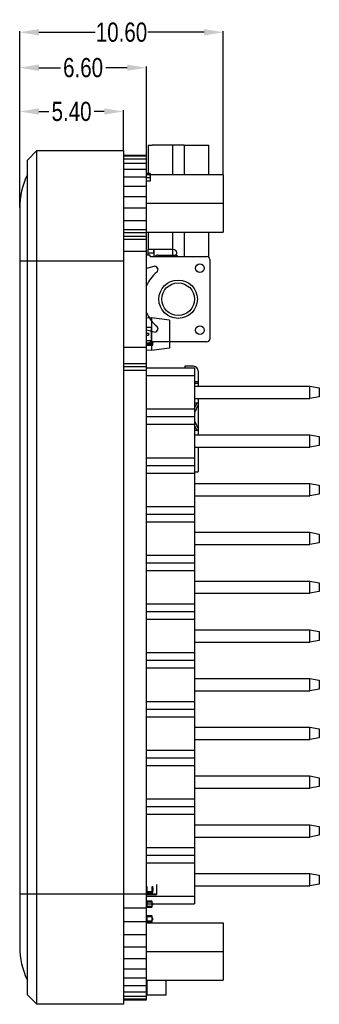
# Model space of a CAD drawing. Header units: inches. Extents: x -16 to 86, y -28 to 28.
# Tile 2 of 39: x 30 to 46, y -25 to 26. Entities that reach past the tile are written whole.
import ezdxf

# ---------------------------------------------------------------- set-up
doc = ezdxf.new("R2010")
doc.units = ezdxf.units.IN
doc.header["$LTSCALE"] = 1.21
doc.header["$MEASUREMENT"] = 0
doc.header["$PDMODE"] = 3
doc.header["$PDSIZE"] = 0.3125
doc.layers.get('0').update_dxf_attribs({"linetype": 'CONTINUOUS'})
doc.layers.get('Defpoints').update_dxf_attribs({"linetype": 'CONTINUOUS'})
doc.layers.add('Dim', color=3, linetype='CONTINUOUS', lineweight=25)
doc.styles.get("Standard").update_dxf_attribs({"font": 'txt', "width": 0.8})
doc.dimstyles.get("Standard").update_dxf_attribs({"dimtxt": 0.15625, "dimasz": 0.1875, "dimexe": 0.125, "dimexo": 0.0625, "dimgap": 0.09, "dimtad": 0, "dimtih": 1, "dimtoh": 1, "dimzin": 4, "dimdsep": 46, "dimtxsty": 'STANDARD', "dimblk": '_FILLED', "dimblk1": '_FILLED', "dimblk2": '_FILLED', "dimcen": 0.09, "dimazin": 1, "dimtp": 0.01, "dimtm": 0.01, "dimtfac": 1, "dimtofl": 0, "dimtmove": 0, "dimatfit": 3, "dimldrblk": '_FILLED', "dimfxl": 1, "dimtolj": 1, "dimtzin": 4, "dimarcsym": 0})

# ---------------------------------------------------------------- blocks, each defined once
blk = doc.blocks.new('_FILLED')
at = {"color": 0, "linetype": 'ByBlock'}
blk.add_solid([(0, 0), (-1, 0.167), (-1, -0.167)], dxfattribs=at)
blk = doc.blocks.new('*D52')
at = {"layer": 'Defpoints', "color": 0}
for p in [(30.122, 21.699), (35.522, 19.667), (30.122, 16.667)]:
    blk.add_point(p, dxfattribs=at)
at = {"layer": 'Dim', "color": 0, "lineweight": -2}
for p, q in [((30.122, 16.699), (30.122, 21.761)), ((31.122, 21.699), (31.644, 21.699)), ((34.522, 21.699), (34.001, 21.699)), ((35.522, 19.699), (35.522, 21.761))]:
    blk.add_line(p, q, dxfattribs=at)
at = {"layer": 'Dim', "color": 0, "lineweight": -2, "rotation": 180}
blk.add_blockref('_FILLED', (30.122, 21.699), dxfattribs=at)
at = {"layer": 'Dim', "color": 0, "lineweight": -2}
blk.add_blockref('_FILLED', (35.522, 21.699), dxfattribs=at)
at = {"layer": 'Dim', "color": 0, "insert": (32.822, 21.699), "char_height": 1, "attachment_point": 5}
blk.add_mtext('\\A1;5.40', dxfattribs=at)
blk = doc.blocks.new('*D53')
at = {"layer": 'Defpoints', "color": 0}
for p in [(30.122, 23.981), (36.722, 19.372), (30.122, 16.667)]:
    blk.add_point(p, dxfattribs=at)
at = {"layer": 'Dim', "color": 0, "lineweight": -2}
for p, q in [((30.122, 16.699), (30.122, 24.044)), ((31.122, 23.981), (32.244, 23.981)), ((35.722, 23.981), (34.601, 23.981)), ((36.722, 19.403), (36.722, 24.044))]:
    blk.add_line(p, q, dxfattribs=at)
at = {"layer": 'Dim', "color": 0, "lineweight": -2, "rotation": 180}
blk.add_blockref('_FILLED', (30.122, 23.981), dxfattribs=at)
at = {"layer": 'Dim', "color": 0, "lineweight": -2}
blk.add_blockref('_FILLED', (36.722, 23.981), dxfattribs=at)
at = {"layer": 'Dim', "color": 0, "insert": (33.422, 23.981), "char_height": 1, "attachment_point": 5}
blk.add_mtext('\\A1;6.60', dxfattribs=at)
blk = doc.blocks.new('*D54')
at = {"layer": 'Defpoints', "color": 0}
for p in [(30.122, 25.828), (40.722, 18.417), (30.122, 16.699)]:
    blk.add_point(p, dxfattribs=at)
at = {"layer": 'Dim', "color": 0, "lineweight": -2}
for p, q in [((30.122, 16.73), (30.122, 25.891)), ((31.122, 25.828), (34.044, 25.828)), ((39.722, 25.828), (36.801, 25.828)), ((40.722, 18.449), (40.722, 25.891))]:
    blk.add_line(p, q, dxfattribs=at)
at = {"layer": 'Dim', "color": 0, "lineweight": -2, "rotation": 180}
blk.add_blockref('_FILLED', (30.122, 25.828), dxfattribs=at)
at = {"layer": 'Dim', "color": 0, "lineweight": -2}
blk.add_blockref('_FILLED', (40.722, 25.828), dxfattribs=at)
at = {"layer": 'Dim', "color": 0, "insert": (35.422, 25.828), "char_height": 1, "attachment_point": 5}
blk.add_mtext('\\A1;10.60', dxfattribs=at)

msp = doc.modelspace()

# ---------------------------------------------------------------- linework, layer by layer
at = {"color": 7, "linetype": 'Continuous'}
for p, q in [((30.522, 19.167), (31.022, 19.667)), ((31.022, -24.833), (31.022, 19.667)), ((31.022, 19.667), (35.522, 19.667)), ((35.522, 19.667), (35.522, -24.833)), ((30.522, -24.333), (30.522, 19.167)), ((35.522, 19.429), (36.722, 19.429)), ((35.522, 19.382), (36.722, 19.382)), ((35.522, 19.241), (36.722, 19.241)), ((35.522, 19.01), (36.722, 19.01)), ((36.722, -24.594), (36.722, 19.429)), ((35.522, 18.691), (36.722, 18.691)), ((35.522, 18.29), (36.722, 18.29)), ((35.522, 17.815), (36.722, 17.815)), ((35.522, 17.273), (36.722, 17.273)), ((30.122, 16.667), (30.122, -21.833)), ((35.522, 16.673), (36.722, 16.673)), ((35.522, 16.027), (36.722, 16.027)), ((35.522, 15.549), (36.722, 15.549)), ((35.522, 15.4), (36.722, 15.4)), ((35.522, 15.205), (36.722, 15.205)), ((35.522, 15.046), (36.722, 15.046)), ((35.522, 14.417), (36.722, 14.417)), ((30.122, 13.917), (35.522, 13.917)), ((35.522, 9.417), (36.722, 9.417)), ((35.522, 8.571), (36.722, 8.571)), ((35.522, 8.405), (36.722, 8.405)), ((35.522, 8.21), (36.722, 8.21)), ((30.122, -19.083), (36.722, -19.083)), ((35.522, -19.802), (36.722, -19.802)), ((35.522, -20.509), (36.722, -20.509)), ((35.522, -21.192), (36.722, -21.192)), ((35.522, -21.839), (36.722, -21.839)), ((35.522, -22.438), (36.722, -22.438)), ((35.522, -22.98), (36.722, -22.98)), ((35.522, -23.455), (36.722, -23.455)), ((36.742, -23.583), (36.742, -24.333)), ((37.742, -24.333), (37.742, -23.583)), ((35.522, -23.856), (36.722, -23.856)), ((30.522, -24.333), (31.022, -24.833)), ((35.522, -24.175), (36.722, -24.175)), ((35.522, -24.407), (36.722, -24.407)), ((35.522, -24.547), (36.722, -24.547)), ((35.522, -24.583), (36.722, -24.583)), ((35.522, -24.594), (36.722, -24.594)), ((36.742, -24.333), (37.742, -24.333)), ((35.522, -24.833), (31.022, -24.833))]:
    msp.add_line(p, q, dxfattribs=at)
at = {"color": 6, "linetype": 'Continuous'}
for p, q in [((36.812, 19.941), (36.812, 18.417)), ((36.812, 19.941), (37.012, 19.941)), ((38.692, 19.941), (37.012, 19.941)), ((38.092, 18.417), (38.092, 19.941)), ((38.692, 19.941), (38.692, 18.417)), ((38.692, 19.941), (39.772, 19.941)), ((39.772, 19.941), (39.972, 19.941)), ((39.972, 18.417), (39.972, 19.941)), ((36.922, 18.467), (36.722, 18.467)), ((36.722, 18.417), (40.722, 18.417)), ((36.722, 18.267), (36.922, 18.267)), ((36.922, 18.067), (36.722, 18.067)), ((36.902, 18.407), (36.902, 18.327)), ((36.902, 18.407), (36.922, 18.407)), ((36.902, 18.327), (36.922, 18.327)), ((36.922, 18.467), (36.922, 18.067)), ((40.722, 18.417), (40.722, 15.417)), ((36.722, 16.917), (40.722, 16.917)), ((36.722, 15.417), (40.722, 15.417)), ((36.812, 15.417), (36.812, 14.511)), ((38.092, 14.211), (38.092, 15.417)), ((38.692, 15.417), (38.692, 14.142)), ((39.972, 14.103), (39.972, 15.417)), ((38.112, 14.511), (36.828, 14.511)), ((37.132, 14.142), (37.132, 14.511)), ((36.922, 14.217), (36.722, 14.217)), ((36.812, 14.217), (36.812, 14.311)), ((37.112, 14.311), (36.812, 14.311)), ((36.922, 14.142), (36.922, 14.217)), ((36.922, 14.142), (39.872, 14.142)), ((37.112, 14.219), (37.102, 14.163)), ((37.102, 14.163), (37.102, 14.142)), ((37.112, 14.311), (37.112, 14.21)), ((37.312, 14.211), (38.212, 14.211)), ((40.022, 13.992), (40.022, 9.842)), ((37.099, 13.626), (36.722, 13.512)), ((36.982, 10.941), (36.722, 10.928)), ((36.982, 10.941), (36.982, 9.241)), ((37.922, 10.826), (36.982, 10.941)), ((37.917, 10.826), (37.917, 9.356)), ((37.922, 10.826), (37.917, 10.826)), ((37.922, 10.826), (37.922, 10.159)), ((36.712, 10.441), (36.712, 9.741)), ((36.972, 10.441), (36.712, 10.441)), ((36.722, 10.323), (37.099, 10.209)), ((36.972, 10.441), (36.972, 9.741)), ((36.722, 10.141), (36.822, 10.141)), ((36.722, 10.041), (36.822, 10.041)), ((36.822, 10.141), (36.822, 10.041)), ((37.922, 10.216), (37.917, 10.216)), ((37.922, 10.212), (37.917, 10.212)), ((37.922, 10.174), (37.917, 10.174)), ((37.922, 10.171), (37.917, 10.171)), ((37.922, 10.17), (37.917, 10.17)), ((37.922, 10.16), (37.917, 10.16)), ((37.922, 10.159), (37.917, 10.159)), ((37.917, 10.158), (37.922, 10.158)), ((37.922, 10.154), (37.917, 10.154)), ((37.922, 10.151), (37.917, 10.151)), ((37.917, 10.144), (37.922, 10.144)), ((37.917, 10.142), (37.922, 10.142)), ((37.922, 10.14), (37.917, 10.14)), ((37.922, 10.139), (37.917, 10.139)), ((37.917, 10.133), (37.922, 10.133)), ((37.917, 10.133), (37.922, 10.133)), ((37.922, 10.131), (37.917, 10.131)), ((37.922, 10.123), (37.917, 10.123)), ((37.917, 10.122), (37.922, 10.122)), ((37.922, 10.118), (37.917, 10.118)), ((37.922, 10.104), (37.917, 10.104)), ((37.917, 10.103), (37.922, 10.103)), ((37.917, 10.096), (37.922, 10.096)), ((37.922, 10.094), (37.917, 10.094)), ((37.917, 10.091), (37.922, 10.091)), ((37.922, 10.091), (37.917, 10.091)), ((37.922, 10.09), (37.917, 10.09)), ((37.922, 10.09), (37.917, 10.09)), ((37.917, 10.088), (37.922, 10.088)), ((37.922, 10.079), (37.917, 10.079)), ((37.917, 10.075), (37.922, 10.075)), ((37.917, 10.07), (37.922, 10.07)), ((37.922, 10.069), (37.917, 10.069)), ((37.922, 10.055), (37.917, 10.055)), ((37.917, 10.05), (37.922, 10.05)), ((37.922, 10.043), (37.917, 10.043)), ((37.917, 10.034), (37.922, 10.034)), ((37.917, 10.025), (37.922, 10.025)), ((37.922, 10.025), (37.917, 10.025)), ((37.917, 10.022), (37.922, 10.022)), ((37.917, 10.014), (37.922, 10.014)), ((37.917, 10.007), (37.922, 10.007)), ((37.922, 9.97), (37.917, 9.97)), ((37.917, 9.966), (37.922, 9.966)), ((37.922, 10.159), (37.922, 10.022)), ((37.922, 10.022), (37.922, 9.357)), ((36.972, 9.741), (36.712, 9.741)), ((36.922, 9.617), (36.722, 9.617)), ((37.027, 9.612), (36.722, 9.612)), ((37.027, 9.582), (36.722, 9.582)), ((36.722, 9.516), (37.047, 9.516)), ((36.981, 9.241), (36.722, 9.255)), ((36.747, 9.552), (36.747, 9.541)), ((36.747, 9.541), (37.022, 9.541)), ((36.753, 9.551), (36.753, 9.617)), ((36.753, 9.551), (36.997, 9.551)), ((36.922, 9.617), (36.922, 9.692)), ((39.872, 9.692), (36.922, 9.692)), ((37.922, 9.357), (36.981, 9.241)), ((36.997, 9.692), (36.997, 9.551)), ((37.022, 9.565), (37.022, 9.541)), ((37.047, 9.566), (37.023, 9.566)), ((37.027, 9.582), (37.027, 9.692)), ((37.027, 9.675), (37.03, 9.675)), ((37.047, 9.616), (37.027, 9.616)), ((37.03, 9.692), (37.03, 9.675)), ((37.047, 9.516), (37.047, 9.692)), ((37.047, 9.652), (37.057, 9.652)), ((37.057, 9.692), (37.057, 9.652)), ((36.722, 8.337), (39.222, 8.337)), ((39.172, 8.42), (38.722, 8.42)), ((39.172, 8.418), (38.722, 8.418)), ((38.722, 8.418), (38.722, 8.337)), ((39.222, 8.337), (39.222, -19.603)), ((36.722, 7.937), (39.222, 7.937)), ((39.422, 8.168), (39.422, 7.518)), ((39.422, 7.618), (39.222, 7.618)), ((39.422, 7.518), (39.222, 7.518)), ((39.222, 7.387), (45.222, 7.387)), ((39.422, 7.518), (39.422, 7.387)), ((45.222, 7.387), (45.722, 7.299)), ((45.222, 6.747), (45.222, 7.387)), ((45.722, 7.299), (45.722, 6.835)), ((39.222, 6.747), (45.222, 6.747)), ((39.422, 6.747), (39.422, 5.068)), ((45.722, 6.835), (45.222, 6.747)), ((36.722, 6.197), (39.222, 6.197)), ((39.222, 6.508), (39.422, 6.508)), ((39.222, 6.227), (39.322, 6.44)), ((39.422, 6.418), (39.222, 5.991)), ((39.322, 6.508), (39.322, 6.44)), ((36.722, 5.797), (39.222, 5.797)), ((36.722, 5.397), (39.222, 5.397)), ((39.222, 5.585), (39.422, 5.158)), ((39.322, 5.136), (39.222, 5.35)), ((39.322, 5.136), (39.322, 5.068)), ((39.422, 5.068), (39.222, 5.068)), ((39.222, 4.847), (45.222, 4.847)), ((39.422, 5.068), (39.422, 4.847)), ((45.222, 4.847), (45.722, 4.759)), ((45.222, 4.207), (45.222, 4.847)), ((45.722, 4.759), (45.722, 4.295)), ((39.222, 4.207), (45.222, 4.207)), ((39.422, 4.207), (39.422, 2.918)), ((45.722, 4.295), (45.222, 4.207)), ((36.722, 3.657), (39.222, 3.657)), ((36.722, 3.257), (39.222, 3.257)), ((36.722, 2.857), (39.222, 2.857)), ((39.222, 2.918), (39.422, 2.918)), ((39.222, 2.307), (45.222, 2.307)), ((45.222, 2.307), (45.722, 2.219)), ((45.222, 1.667), (45.222, 2.307)), ((45.722, 2.219), (45.722, 1.755)), ((39.222, 1.667), (45.222, 1.667)), ((45.722, 1.755), (45.222, 1.667)), ((36.722, 1.117), (39.222, 1.117)), ((36.722, 0.717), (39.222, 0.717)), ((36.722, 0.317), (39.222, 0.317)), ((39.222, -0.233), (45.222, -0.233)), ((45.222, -0.233), (45.722, -0.321)), ((45.222, -0.873), (45.222, -0.233)), ((45.722, -0.321), (45.722, -0.785)), ((39.222, -0.873), (45.222, -0.873)), ((45.722, -0.785), (45.222, -0.873)), ((36.722, -1.423), (39.222, -1.423)), ((36.722, -1.823), (39.222, -1.823)), ((36.722, -2.223), (39.222, -2.223)), ((39.222, -2.773), (45.222, -2.773)), ((45.222, -2.773), (45.722, -2.861)), ((45.222, -3.413), (45.222, -2.773)), ((45.722, -2.861), (45.722, -3.325)), ((39.222, -3.413), (45.222, -3.413)), ((45.722, -3.325), (45.222, -3.413)), ((36.722, -3.963), (39.222, -3.963)), ((36.722, -4.363), (39.222, -4.363)), ((36.722, -4.763), (39.222, -4.763)), ((39.222, -5.313), (45.222, -5.313)), ((45.222, -5.313), (45.722, -5.401)), ((45.222, -5.953), (45.222, -5.313)), ((45.722, -5.401), (45.722, -5.865)), ((39.222, -5.953), (45.222, -5.953)), ((45.722, -5.865), (45.222, -5.953)), ((36.722, -6.503), (39.222, -6.503)), ((36.722, -6.903), (39.222, -6.903)), ((36.722, -7.303), (39.222, -7.303)), ((39.222, -7.853), (45.222, -7.853)), ((45.222, -7.853), (45.722, -7.941)), ((45.222, -8.493), (45.222, -7.853)), ((45.722, -7.941), (45.722, -8.405)), ((39.222, -8.493), (45.222, -8.493)), ((45.722, -8.405), (45.222, -8.493)), ((36.722, -9.043), (39.222, -9.043)), ((36.722, -9.443), (39.222, -9.443)), ((36.722, -9.843), (39.222, -9.843)), ((39.222, -10.393), (45.222, -10.393)), ((45.222, -11.033), (45.222, -10.393)), ((45.222, -10.393), (45.722, -10.481)), ((45.722, -10.481), (45.722, -10.945)), ((39.222, -11.033), (45.222, -11.033)), ((45.722, -10.945), (45.222, -11.033)), ((36.722, -11.583), (39.222, -11.583)), ((36.722, -11.983), (39.222, -11.983)), ((36.722, -12.383), (39.222, -12.383)), ((39.222, -12.933), (45.222, -12.933)), ((45.222, -13.573), (45.222, -12.933)), ((45.222, -12.933), (45.722, -13.021)), ((45.722, -13.021), (45.722, -13.485)), ((39.222, -13.573), (45.222, -13.573)), ((45.722, -13.485), (45.222, -13.573)), ((36.722, -14.123), (39.222, -14.123)), ((36.722, -14.523), (39.222, -14.523)), ((36.722, -14.923), (39.222, -14.923)), ((39.222, -15.473), (45.222, -15.473)), ((45.222, -16.113), (45.222, -15.473)), ((45.222, -15.473), (45.722, -15.561)), ((45.722, -15.561), (45.722, -16.025)), ((39.222, -16.113), (45.222, -16.113)), ((45.722, -16.025), (45.222, -16.113)), ((36.722, -16.663), (39.222, -16.663)), ((36.722, -17.063), (39.222, -17.063)), ((36.722, -17.463), (39.222, -17.463)), ((39.222, -18.013), (45.222, -18.013)), ((45.222, -18.653), (45.222, -18.013)), ((45.222, -18.013), (45.722, -18.101)), ((45.722, -18.101), (45.722, -18.565)), ((37.027, -18.964), (36.722, -18.964)), ((36.753, -18.995), (36.753, -18.69)), ((36.997, -18.69), (36.997, -18.995)), ((37.027, -18.964), (37.027, -18.721)), ((37.027, -18.786), (37.03, -18.786)), ((37.027, -18.83), (37.03, -18.83)), ((37.03, -18.848), (37.027, -18.848)), ((37.03, -18.893), (37.027, -18.893)), ((37.03, -18.899), (37.027, -18.899)), ((37.03, -18.786), (37.03, -18.899)), ((37.047, -19.008), (37.047, -18.678)), ((37.047, -18.769), (37.057, -18.769)), ((37.047, -18.773), (37.057, -18.773)), ((37.047, -18.923), (37.057, -18.923)), ((37.047, -18.927), (37.057, -18.927)), ((37.057, -18.769), (37.057, -18.927)), ((37.238, -18.593), (37.238, -19.113)), ((37.258, -19.093), (37.258, -18.613)), ((39.222, -18.653), (45.222, -18.653)), ((45.722, -18.565), (45.222, -18.653)), ((36.722, -19.008), (37.047, -19.008)), ((36.722, -19.203), (39.222, -19.203)), ((36.722, -19.491), (37.027, -19.491)), ((36.738, -19.008), (36.738, -19.093)), ((37.258, -19.093), (36.738, -19.093)), ((36.753, -18.995), (36.997, -18.995)), ((36.753, -18.995), (36.997, -18.995)), ((36.997, -19.46), (36.753, -19.46)), ((36.753, -19.765), (36.753, -19.46)), ((36.758, -19.113), (36.758, -19.008)), ((36.758, -19.113), (37.238, -19.113)), ((36.997, -19.46), (36.997, -19.765)), ((37.027, -19.735), (37.027, -19.491)), ((36.722, -19.603), (39.222, -19.603)), ((37.027, -19.735), (36.722, -19.735)), ((36.753, -19.765), (36.997, -19.765)), ((37.03, -19.562), (37.027, -19.562)), ((37.03, -19.564), (37.027, -19.564)), ((37.03, -19.573), (37.027, -19.573)), ((37.027, -19.581), (37.03, -19.581)), ((37.03, -19.669), (37.027, -19.669)), ((37.03, -19.562), (37.03, -19.669)), ((36.722, -20.261), (37.027, -20.261)), ((37.027, -20.505), (36.722, -20.505)), ((36.997, -20.23), (36.753, -20.23)), ((36.753, -20.535), (36.753, -20.23)), ((36.997, -20.23), (36.997, -20.535)), ((37.027, -20.505), (37.027, -20.261)), ((37.03, -20.332), (37.027, -20.332)), ((37.03, -20.334), (37.027, -20.334)), ((37.03, -20.343), (37.027, -20.343)), ((37.027, -20.351), (37.03, -20.351)), ((37.03, -20.439), (37.027, -20.439)), ((37.03, -20.332), (37.03, -20.439)), ((36.722, -20.583), (40.722, -20.583)), ((36.753, -20.535), (36.997, -20.535)), ((40.722, -20.583), (40.722, -23.583)), ((36.722, -22.083), (40.722, -22.083)), ((36.722, -23.583), (40.722, -23.583))]:
    msp.add_line(p, q, dxfattribs=at)
for centre, radius in [((39.509, 13.529), 0.226), ((38.372, 11.917), 1), ((38.372, 11.917), 0.85), ((39.509, 10.306), 0.226)]:
    msp.add_circle(centre, radius, dxfattribs=at)
at = {"color": 7, "linetype": 'Continuous'}
for centre, start, end in [((34.15, 16.667), 154.25, 180), ((34.15, -21.833), 180, 205.75)]:
    msp.add_arc(centre, 4.028, start, end, dxfattribs=at)
at = {"color": 6, "linetype": 'Continuous'}
for centre, radius, start, end in [((37.133, 14.503), 0.008, 90.0143, 95.1139), ((38.112, 14.311), 0.2, 7.1808, 90), ((37.312, 14.011), 0.2, 90, 138.4904), ((38.212, 14.011), 0.2, 41.5094, 90), ((38.112, 14.361), 0.2, 309.2782, 352.8192), ((39.872, 13.992), 0.15, 0, 90), ((37.15, 13.459), 0.175, 308.417, 106.8868), ((38.372, 11.917), 1.793, 128.417, 156.976), ((38.372, 11.917), 1.793, 203.024, 231.583), ((37.15, 10.376), 0.175, 253.1132, 51.583), ((39.872, 9.842), 0.15, 270, 0), ((36.753, 9.582), 0.0305, 180, 270), ((36.997, 9.582), 0.0305, 270, 0), ((39.172, 8.168), 0.25, 0, 90), ((36.753, -18.965), 0.0305, 192.6679, 270), ((36.997, -18.964), 0.0305, 270, 0), ((36.997, -18.965), 0.0305, 270, 0), ((36.753, -19.491), 0.0305, 90, 180), ((36.758, -19.093), 0.02, 180, 270), ((36.997, -19.491), 0.0305, 0, 90), ((37.238, -19.093), 0.02, 270, 0), ((36.753, -19.735), 0.0305, 180, 270), ((36.997, -19.735), 0.0305, 270, 0), ((36.753, -20.261), 0.0305, 90, 180), ((36.753, -20.505), 0.0305, 180, 270), ((36.997, -20.261), 0.0305, 0, 90), ((36.997, -20.505), 0.0305, 270, 0)]:
    msp.add_arc(centre, radius, start, end, dxfattribs=at)
for points, knots in [([(36.812, 14.311), (36.812, 14.336), (36.812, 14.373), (36.813, 14.42), (36.813, 14.45), (36.815, 14.472), (36.817, 14.486), (36.818, 14.495), (36.82, 14.501), (36.822, 14.507), (36.826, 14.511), (36.828, 14.511)], [0, 0, 0, 0, 0.37581, 0.545707, 0.694681, 0.816255, 0.865696, 0.907261, 0.940906, 0.966864, 1, 1, 1, 1]), ([(37.112, 14.311), (37.112, 14.336), (37.112, 14.373), (37.113, 14.42), (37.114, 14.449), (37.116, 14.474), (37.119, 14.491), (37.122, 14.501), (37.125, 14.507), (37.129, 14.51), (37.132, 14.511)], [0, 0, 0, 0, 0.369607, 0.537052, 0.684388, 0.805296, 0.89691, 0.931687, 0.959601, 1, 1, 1, 1])]:
    msp.add_open_spline(points, degree=3, knots=knots, dxfattribs=at)

# ---------------------------------------------------------------- dimensions: what is measured, and where the dimension line sits
at = {"layer": 'Dim'}
for base, p1, p2, picture, middle in [((30.122, 25.828), (40.722, 18.417), (30.122, 16.699), '*D54', (35.422, 25.828)), ((30.122, 23.981), (36.722, 19.372), (30.122, 16.667), '*D53', (33.422, 23.981)), ((30.122, 21.699), (35.522, 19.667), (30.122, 16.667), '*D52', (32.822, 21.699))]:
    dim = msp.add_linear_dim(base=base, p1=p1, p2=p2, dimstyle='STANDARD', override={"dimscale": 0.5, "dimtxt": 2, "dimasz": 2, "dimtih": 0, "dimtoh": 0, "dimzin": 0, "dimcen": 0.198, "dimadec": 0, "dimazin": 0, "dimtp": 0, "dimtm": 0, "dimtdec": 4, "dimtzin": 0}, dxfattribs=at)
    dim.commit()
    dim.dimension.update_dxf_attribs({"geometry": picture, "text_midpoint": middle})

doc.saveas('drawing.dxf')
